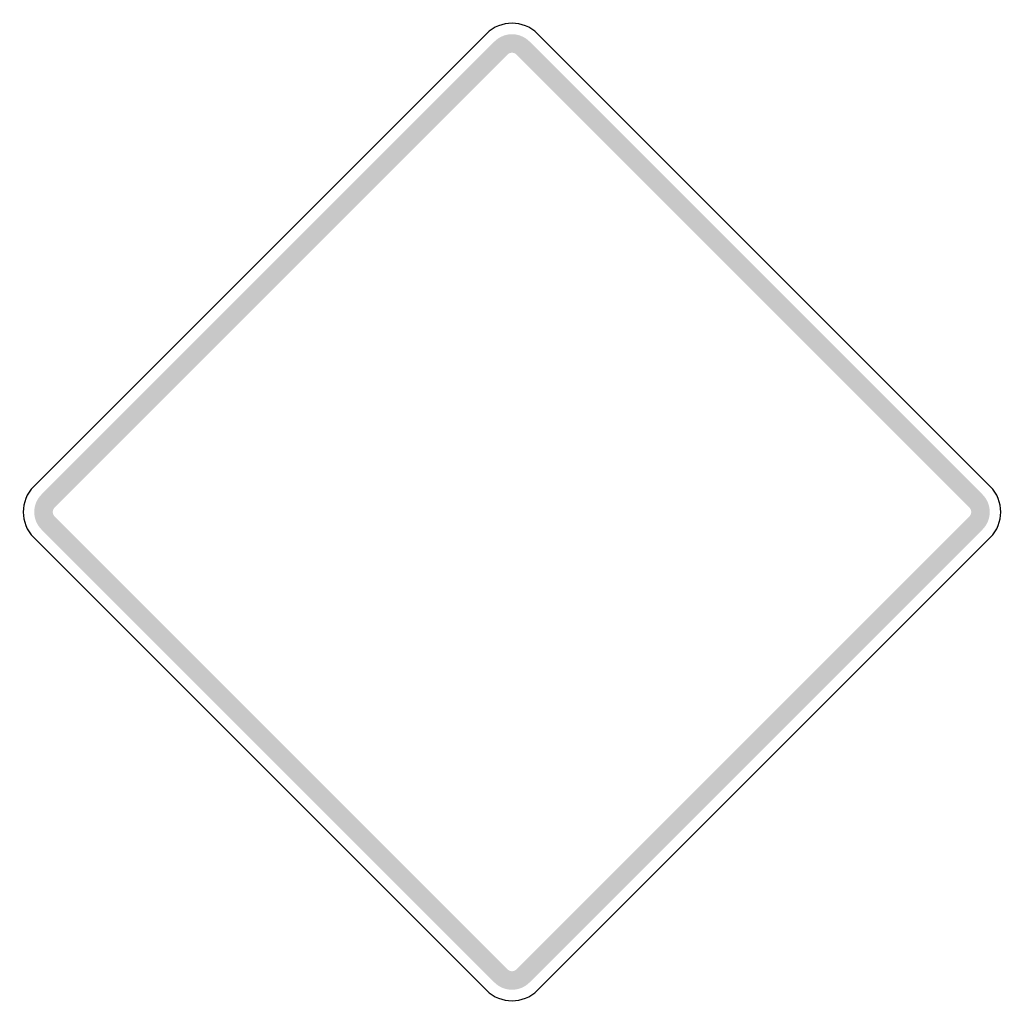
# Model space of a CAD drawing. Header units: inches. Extents: x -0.5 to 0.5, y -0.5 to 0.5.
import ezdxf

# ---------------------------------------------------------------- set-up
doc = ezdxf.new("R2010")
doc.units = ezdxf.units.IN
doc.header["$MEASUREMENT"] = 0

msp = doc.modelspace()

# ---------------------------------------------------------------- hatches: boundary and pattern name
for points in [[(0.018, 0.4812), (0.0163, 0.4828), (0.0144, 0.4842), (0.0124, 0.4855), (0.0103, 0.4865), (0.0081, 0.4874), (0.0058, 0.488), (0.0035, 0.4885), (0.0012, 0.4887), (-0.0012, 0.4887), (-0.0035, 0.4885), (-0.0058, 0.488), (-0.0081, 0.4874), (-0.0103, 0.4865), (-0.0124, 0.4855), (-0.0144, 0.4842), (-0.0163, 0.4828), (-0.018, 0.4812), (-0.0046, 0.4678), (-0.0042, 0.4682), (-0.0037, 0.4686), (-0.0032, 0.4689), (-0.0026, 0.4692), (-0.0021, 0.4694), (-0.0015, 0.4696), (-0.0009, 0.4697), (-0.0003, 0.4697), (0.0003, 0.4697), (0.0009, 0.4697), (0.0015, 0.4696), (0.0021, 0.4694), (0.0026, 0.4692), (0.0032, 0.4689), (0.0037, 0.4686), (0.0042, 0.4682), (0.0046, 0.4678), (0.018, 0.4812)], [(-0.018, 0.4812), (-0.4812, 0.018), (-0.4678, 0.0046), (-0.0046, 0.4678), (-0.018, 0.4812)], [(0.4812, 0.018), (0.018, 0.4812), (0.0046, 0.4678), (0.4678, 0.0046), (0.4812, 0.018)], [(-0.4812, 0.018), (-0.4829, 0.0162), (-0.4844, 0.0142), (-0.4857, 0.012), (-0.4868, 0.0098), (-0.4876, 0.0074), (-0.4882, 0.005), (-0.4886, 0.0025), (-0.4887, 0), (-0.4886, -0.0025), (-0.4882, -0.005), (-0.4876, -0.0074), (-0.4868, -0.0098), (-0.4857, -0.012), (-0.4844, -0.0142), (-0.4829, -0.0162), (-0.4812, -0.018), (-0.4678, -0.0046), (-0.4682, -0.0041), (-0.4686, -0.0036), (-0.469, -0.0031), (-0.4692, -0.0025), (-0.4695, -0.0019), (-0.4696, -0.0013), (-0.4697, -0.0006), (-0.4697, 0), (-0.4697, 0.0006), (-0.4696, 0.0013), (-0.4695, 0.0019), (-0.4692, 0.0025), (-0.469, 0.0031), (-0.4686, 0.0036), (-0.4682, 0.0041), (-0.4678, 0.0046), (-0.4812, 0.018)], [(0.4812, -0.018), (0.4829, -0.0162), (0.4844, -0.0142), (0.4857, -0.012), (0.4868, -0.0098), (0.4876, -0.0074), (0.4882, -0.005), (0.4886, -0.0025), (0.4887, 0), (0.4886, 0.0025), (0.4882, 0.005), (0.4876, 0.0074), (0.4868, 0.0098), (0.4857, 0.012), (0.4844, 0.0142), (0.4829, 0.0162), (0.4812, 0.018), (0.4678, 0.0046), (0.4682, 0.0041), (0.4686, 0.0036), (0.469, 0.0031), (0.4692, 0.0025), (0.4695, 0.0019), (0.4696, 0.0013), (0.4697, 0.0006), (0.4697, 0), (0.4697, -0.0006), (0.4696, -0.0013), (0.4695, -0.0019), (0.4692, -0.0025), (0.469, -0.0031), (0.4686, -0.0036), (0.4682, -0.0041), (0.4678, -0.0046), (0.4812, -0.018)], [(-0.4812, -0.018), (-0.018, -0.4812), (-0.0046, -0.4678), (-0.4678, -0.0046), (-0.4812, -0.018)], [(0.018, -0.4812), (0.4812, -0.018), (0.4678, -0.0046), (0.0046, -0.4678), (0.018, -0.4812)], [(-0.018, -0.4812), (-0.0162, -0.4829), (-0.0142, -0.4844), (-0.012, -0.4857), (-0.0098, -0.4868), (-0.0074, -0.4876), (-0.005, -0.4882), (-0.0025, -0.4886), (0, -0.4887), (0.0025, -0.4886), (0.005, -0.4882), (0.0074, -0.4876), (0.0098, -0.4868), (0.012, -0.4857), (0.0142, -0.4844), (0.0162, -0.4829), (0.018, -0.4812), (0.0046, -0.4678), (0.0041, -0.4682), (0.0036, -0.4686), (0.0031, -0.469), (0.0025, -0.4692), (0.0019, -0.4695), (0.0013, -0.4696), (0.0006, -0.4697), (0, -0.4697), (-0.0006, -0.4697), (-0.0013, -0.4696), (-0.0019, -0.4695), (-0.0025, -0.4692), (-0.0031, -0.469), (-0.0036, -0.4686), (-0.0041, -0.4682), (-0.0046, -0.4678), (-0.018, -0.4812)]]:
    msp.add_hatch(color=7).paths.add_polyline_path(points)

# ---------------------------------------------------------------- linework, layer by layer
at = {"color": 7}
for points in [[(-0.026, 0.4892), (-0.4892, 0.026)], [(0.4892, 0.026), (0.026, 0.4892)], [(-0.4892, -0.026), (-0.026, -0.4892)], [(0.026, -0.4892), (0.4892, -0.026)]]:
    msp.add_lwpolyline(points, dxfattribs=at)
for points in [[(0.026, 0.4892), (0.0116, 0.5036), (-0.0116, 0.5036), (-0.026, 0.4892)], [(-0.4892, 0.026), (-0.5036, 0.0116), (-0.5036, -0.0116), (-0.4892, -0.026)], [(0.4892, -0.026), (0.5036, -0.0116), (0.5036, 0.0116), (0.4892, 0.026)], [(-0.026, -0.4892), (-0.0116, -0.5036), (0.0116, -0.5036), (0.026, -0.4892)]]:
    msp.add_open_spline(points, degree=3, dxfattribs=at)

doc.saveas('drawing.dxf')
